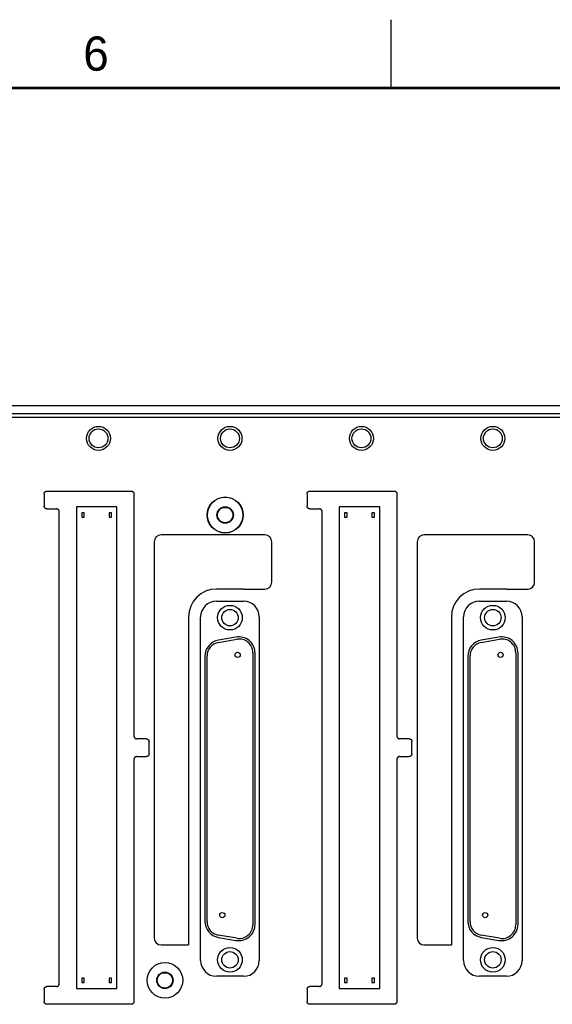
# Model space of a CAD drawing. Header units: inches. Extents: x 0 to 34, y 0 to 22.
# Tile 5 of 18: x 10 to 13.9, y 14.8 to 22. Entities that reach past the tile are written whole.
import ezdxf

# ---------------------------------------------------------------- set-up
doc = ezdxf.new("R2010")
doc.units = ezdxf.units.IN
doc.header["$LTSCALE"] = 1.87
doc.header["$MEASUREMENT"] = 0
doc.layers.get('0').update_dxf_attribs({"linetype": 'CONTINUOUS'})
doc.styles.get("Standard").update_dxf_attribs({"font": 'txt', "width": 0.8})

msp = doc.modelspace()

# ---------------------------------------------------------------- linework, layer by layer
at = {"color": 2, "linetype": 'CONTINUOUS'}
msp.add_line((12.75, 21.5), (12.75, 22), dxfattribs=at)
at = {"color": 7, "linetype": 'CONTINUOUS'}
for p, q in [((6.2977, 19.181), (23.4577, 19.181)), ((23.4577, 19.121), (6.2977, 19.121)), ((6.3077, 19.096), (15.7377, 19.096)), ((15.7649, 19.0932), (6.3105, 19.0932)), ((10.2157, 18.536), (10.2157, 18.446)), ((10.2357, 18.556), (10.8517, 18.556)), ((10.8717, 18.536), (10.8717, 16.766)), ((12.1357, 18.536), (12.1357, 18.446)), ((12.1557, 18.556), (12.7717, 18.556)), ((12.7917, 18.536), (12.7917, 16.766)), ((10.2357, 18.426), (10.3057, 18.426)), ((10.4512, 18.441), (10.4512, 14.921)), ((10.7462, 18.441), (10.4512, 18.441)), ((10.7462, 14.921), (10.7462, 18.441)), ((12.1557, 18.426), (12.2257, 18.426)), ((12.3712, 18.441), (12.3712, 14.921)), ((12.6662, 18.441), (12.3712, 18.441)), ((12.6662, 14.921), (12.6662, 18.441)), ((10.3257, 14.956), (10.3257, 18.406)), ((10.4897, 18.3965), (10.4897, 18.3655)), ((10.5077, 18.3965), (10.4897, 18.3965)), ((10.4897, 18.3655), (10.5077, 18.3655)), ((10.5077, 18.3655), (10.5077, 18.3965)), ((10.6897, 18.3965), (10.6897, 18.3655)), ((10.7077, 18.3965), (10.6897, 18.3965)), ((10.6897, 18.3655), (10.7077, 18.3655)), ((10.7077, 18.3655), (10.7077, 18.3965)), ((12.2457, 14.956), (12.2457, 18.406)), ((12.4097, 18.3965), (12.4097, 18.3655)), ((12.4277, 18.3965), (12.4097, 18.3965)), ((12.4097, 18.3655), (12.4277, 18.3655)), ((12.4277, 18.3655), (12.4277, 18.3965)), ((12.6097, 18.3965), (12.6097, 18.3655)), ((12.6277, 18.3965), (12.6097, 18.3965)), ((12.6097, 18.3655), (12.6277, 18.3655)), ((12.6277, 18.3655), (12.6277, 18.3965)), ((11.8277, 18.235), (11.0697, 18.235)), ((13.7477, 18.235), (12.9897, 18.235)), ((11.0197, 18.185), (11.0197, 15.29)), ((11.8777, 17.89), (11.8777, 18.185)), ((12.9397, 18.185), (12.9397, 15.29)), ((13.7977, 17.89), (13.7977, 18.185)), ((11.6717, 17.84), (11.4747, 17.84)), ((11.6717, 17.8396), (11.8277, 17.84)), ((13.5917, 17.84), (13.3947, 17.84)), ((13.5917, 17.8396), (13.7477, 17.84)), ((11.4737, 17.7511), (11.6717, 17.7511)), ((13.3937, 17.7511), (13.5917, 17.7511)), ((11.2697, 17.635), (11.2697, 15.24)), ((11.3585, 15.126), (11.3585, 17.636)), ((11.7869, 17.636), (11.7869, 15.126)), ((13.1897, 17.635), (13.1897, 15.24)), ((13.2785, 15.126), (13.2785, 17.636)), ((13.7069, 17.636), (13.7069, 15.126)), ((11.6153, 17.4891), (11.4883, 17.4667)), ((13.5353, 17.4891), (13.4083, 17.4667)), ((11.4883, 17.45), (11.6223, 17.4736)), ((13.4083, 17.45), (13.5423, 17.4736)), ((11.3892, 17.3486), (11.3892, 15.4134)), ((11.4057, 15.4104), (11.4057, 17.3515)), ((11.7397, 17.3751), (11.7397, 15.3868)), ((11.7562, 15.391), (11.7562, 17.371)), ((13.3092, 17.3486), (13.3092, 15.4134)), ((13.3257, 15.4104), (13.3257, 17.3515)), ((13.6597, 17.3751), (13.6597, 15.3868)), ((13.6762, 15.391), (13.6762, 17.371)), ((10.9617, 16.746), (10.8917, 16.746)), ((10.9817, 16.636), (10.9817, 16.726)), ((12.8817, 16.746), (12.8117, 16.746)), ((12.9017, 16.636), (12.9017, 16.726)), ((10.8717, 16.596), (10.8717, 14.826)), ((10.8917, 16.616), (10.9617, 16.616)), ((12.7917, 16.596), (12.7917, 14.826)), ((12.8117, 16.616), (12.8817, 16.616)), ((11.6223, 15.2883), (11.4883, 15.3119)), ((11.4883, 15.2952), (11.6153, 15.2728)), ((13.5423, 15.2883), (13.4083, 15.3119)), ((13.4083, 15.2952), (13.5353, 15.2728)), ((11.0697, 15.24), (11.2704, 15.24)), ((12.9897, 15.24), (13.1904, 15.24)), ((10.4897, 14.9965), (10.4897, 14.9655)), ((10.5077, 14.9965), (10.4897, 14.9965)), ((10.4897, 14.9655), (10.5077, 14.9655)), ((10.5077, 14.9655), (10.5077, 14.9965)), ((10.6897, 14.9965), (10.6897, 14.9655)), ((10.7077, 14.9965), (10.6897, 14.9965)), ((10.6897, 14.9655), (10.7077, 14.9655)), ((10.7077, 14.9655), (10.7077, 14.9965)), ((11.6717, 15.0108), (11.4737, 15.0108)), ((12.4097, 14.9965), (12.4097, 14.9655)), ((12.4277, 14.9965), (12.4097, 14.9965)), ((12.4097, 14.9655), (12.4277, 14.9655)), ((12.4277, 14.9655), (12.4277, 14.9965)), ((12.6097, 14.9965), (12.6097, 14.9655)), ((12.6277, 14.9965), (12.6097, 14.9965)), ((12.6097, 14.9655), (12.6277, 14.9655)), ((12.6277, 14.9655), (12.6277, 14.9965)), ((13.5917, 15.0108), (13.3937, 15.0108)), ((10.2157, 14.916), (10.2157, 14.826)), ((10.3057, 14.936), (10.2357, 14.936)), ((10.4512, 14.921), (10.7462, 14.921)), ((12.1357, 14.916), (12.1357, 14.826)), ((12.2257, 14.936), (12.1557, 14.936)), ((12.3712, 14.921), (12.6662, 14.921)), ((10.8517, 14.806), (10.2357, 14.806)), ((12.7717, 14.806), (12.1557, 14.806))]:
    msp.add_line(p, q, dxfattribs=at)
at = {"color": 7, "linetype": 'CONTINUOUS', "const_width": 0.02}
msp.add_lwpolyline([(33.5, 21.5), (0.5, 21.5)], dxfattribs=at)
at = {"color": 7, "linetype": 'CONTINUOUS'}
for centre, radius in [((10.6127, 18.941), 0.0875), ((10.6127, 18.941), 0.069), ((11.5727, 18.941), 0.0875), ((11.5727, 18.941), 0.069), ((12.5327, 18.941), 0.0875), ((12.5327, 18.941), 0.069), ((13.4927, 18.941), 0.0875), ((13.4927, 18.941), 0.069), ((11.5377, 18.381), 0.1317), ((11.5377, 18.381), 0.13), ((11.5377, 18.381), 0.06), ((11.5377, 18.381), 0.056), ((11.5727, 17.631), 0.09), ((13.4927, 17.631), 0.09), ((11.5727, 17.631), 0.06), ((13.4927, 17.631), 0.06), ((11.6287, 17.359), 0.019), ((13.5487, 17.359), 0.019), ((11.5167, 15.4575), 0.019), ((13.4367, 15.4575), 0.019), ((11.5727, 15.131), 0.09), ((11.5727, 15.131), 0.06), ((13.4927, 15.131), 0.09), ((13.4927, 15.131), 0.06), ((11.0977, 14.981), 0.13), ((11.0977, 14.981), 0.06), ((11.0977, 14.981), 0.056)]:
    msp.add_circle(centre, radius, dxfattribs=at)
for centre, radius, start, end in [((11.0697, 18.185), 0.05, 90, 180), ((11.8277, 18.185), 0.05, 0, 90), ((12.9897, 18.185), 0.05, 90, 180), ((13.7477, 18.185), 0.05, 0, 90), ((11.8277, 17.89), 0.05, 270, 360), ((13.7477, 17.89), 0.05, 270, 360), ((11.4747, 17.635), 0.205, 90, 180), ((13.3947, 17.635), 0.205, 90, 180), ((11.4737, 17.636), 0.1152, 90, 180), ((11.6717, 17.636), 0.1152, 0, 90), ((13.3937, 17.636), 0.1152, 90, 180), ((13.5917, 17.636), 0.1152, 0, 90), ((11.6362, 17.371), 0.12, 0, 100), ((13.5562, 17.371), 0.12, 0, 100), ((11.5092, 17.3486), 0.12, 100, 180), ((11.5057, 17.3515), 0.1, 100, 180), ((11.6397, 17.3751), 0.1, 0, 100), ((13.4292, 17.3486), 0.12, 100, 180), ((13.4257, 17.3515), 0.1, 100, 180), ((13.5597, 17.3751), 0.1, 0, 100), ((11.5092, 15.4134), 0.12, 180, 260), ((11.5057, 15.4104), 0.1, 180, 260), ((13.4292, 15.4134), 0.12, 180, 260), ((13.4257, 15.4104), 0.1, 180, 260), ((11.6362, 15.391), 0.12, 260, 360), ((11.6397, 15.3868), 0.1, 260, 360), ((13.5562, 15.391), 0.12, 260, 360), ((13.5597, 15.3868), 0.1, 260, 360), ((11.0697, 15.29), 0.05, 180, 270), ((12.9897, 15.29), 0.05, 180, 270), ((11.4737, 15.126), 0.1152, 180, 270), ((11.6717, 15.126), 0.1152, 270, 0), ((13.3937, 15.126), 0.1152, 180, 270), ((13.5917, 15.126), 0.1152, 270, 0)]:
    msp.add_arc(centre, radius, start, end, dxfattribs=at)
for points in [[(10.2157, 18.536), (10.2157, 18.5366), (10.2157, 18.5378), (10.216, 18.5396), (10.2164, 18.5414), (10.217, 18.5432), (10.2178, 18.5449), (10.2187, 18.5465), (10.2197, 18.548), (10.2209, 18.5495), (10.2222, 18.5508), (10.2236, 18.5519), (10.2251, 18.553), (10.2267, 18.5539), (10.2284, 18.5546), (10.2302, 18.5552), (10.232, 18.5556), (10.2338, 18.5559), (10.2351, 18.556), (10.2357, 18.556)], [(10.8517, 18.556), (10.8523, 18.556), (10.8535, 18.5559), (10.8554, 18.5556), (10.8572, 18.5552), (10.8589, 18.5546), (10.8606, 18.5539), (10.8622, 18.553), (10.8638, 18.5519), (10.8652, 18.5508), (10.8665, 18.5495), (10.8677, 18.548), (10.8687, 18.5465), (10.8696, 18.5449), (10.8704, 18.5432), (10.8709, 18.5414), (10.8714, 18.5396), (10.8716, 18.5378), (10.8717, 18.5366), (10.8717, 18.536)], [(12.1357, 18.536), (12.1357, 18.5366), (12.1357, 18.5378), (12.136, 18.5396), (12.1364, 18.5414), (12.137, 18.5432), (12.1378, 18.5449), (12.1387, 18.5465), (12.1397, 18.548), (12.1409, 18.5495), (12.1422, 18.5508), (12.1436, 18.5519), (12.1451, 18.553), (12.1467, 18.5539), (12.1484, 18.5546), (12.1502, 18.5552), (12.152, 18.5556), (12.1538, 18.5559), (12.1551, 18.556), (12.1557, 18.556)], [(12.7717, 18.556), (12.7723, 18.556), (12.7735, 18.5559), (12.7754, 18.5556), (12.7772, 18.5552), (12.7789, 18.5546), (12.7806, 18.5539), (12.7822, 18.553), (12.7838, 18.5519), (12.7852, 18.5508), (12.7865, 18.5495), (12.7877, 18.548), (12.7887, 18.5465), (12.7896, 18.5449), (12.7904, 18.5432), (12.7909, 18.5414), (12.7914, 18.5396), (12.7916, 18.5378), (12.7917, 18.5366), (12.7917, 18.536)], [(10.2357, 18.426), (10.2351, 18.426), (10.2338, 18.426), (10.232, 18.4263), (10.2302, 18.4267), (10.2284, 18.4273), (10.2267, 18.428), (10.2251, 18.4289), (10.2236, 18.43), (10.2222, 18.4312), (10.2209, 18.4325), (10.2197, 18.4339), (10.2187, 18.4354), (10.2178, 18.437), (10.217, 18.4387), (10.2164, 18.4405), (10.216, 18.4423), (10.2157, 18.4441), (10.2157, 18.4453), (10.2157, 18.446)], [(10.3257, 18.406), (10.3257, 18.4066), (10.3256, 18.4078), (10.3254, 18.4096), (10.3249, 18.4114), (10.3244, 18.4132), (10.3236, 18.4149), (10.3227, 18.4165), (10.3217, 18.418), (10.3205, 18.4195), (10.3192, 18.4208), (10.3178, 18.4219), (10.3162, 18.423), (10.3146, 18.4239), (10.3129, 18.4246), (10.3112, 18.4252), (10.3094, 18.4256), (10.3075, 18.4259), (10.3063, 18.426), (10.3057, 18.426)], [(12.1557, 18.426), (12.1551, 18.426), (12.1538, 18.426), (12.152, 18.4263), (12.1502, 18.4267), (12.1484, 18.4273), (12.1467, 18.428), (12.1451, 18.4289), (12.1436, 18.43), (12.1422, 18.4312), (12.1409, 18.4325), (12.1397, 18.4339), (12.1387, 18.4354), (12.1378, 18.437), (12.137, 18.4387), (12.1364, 18.4405), (12.136, 18.4423), (12.1357, 18.4441), (12.1357, 18.4453), (12.1357, 18.446)], [(12.2457, 18.406), (12.2457, 18.4066), (12.2456, 18.4078), (12.2454, 18.4096), (12.2449, 18.4114), (12.2444, 18.4132), (12.2436, 18.4149), (12.2427, 18.4165), (12.2417, 18.418), (12.2405, 18.4195), (12.2392, 18.4208), (12.2378, 18.4219), (12.2362, 18.423), (12.2346, 18.4239), (12.2329, 18.4246), (12.2312, 18.4252), (12.2294, 18.4256), (12.2275, 18.4259), (12.2263, 18.426), (12.2257, 18.426)], [(10.8717, 16.766), (10.8717, 16.7653), (10.8717, 16.7641), (10.872, 16.7623), (10.8724, 16.7605), (10.873, 16.7587), (10.8738, 16.757), (10.8747, 16.7554), (10.8757, 16.7539), (10.8769, 16.7525), (10.8782, 16.7512), (10.8796, 16.75), (10.8811, 16.7489), (10.8827, 16.748), (10.8844, 16.7473), (10.8862, 16.7467), (10.888, 16.7463), (10.8898, 16.746), (10.8911, 16.746), (10.8917, 16.746)], [(12.7917, 16.766), (12.7917, 16.7653), (12.7917, 16.7641), (12.792, 16.7623), (12.7924, 16.7605), (12.793, 16.7587), (12.7938, 16.757), (12.7947, 16.7554), (12.7957, 16.7539), (12.7969, 16.7525), (12.7982, 16.7512), (12.7996, 16.75), (12.8011, 16.7489), (12.8027, 16.748), (12.8044, 16.7473), (12.8062, 16.7467), (12.808, 16.7463), (12.8098, 16.746), (12.8111, 16.746), (12.8117, 16.746)], [(10.9617, 16.746), (10.9623, 16.746), (10.9635, 16.7459), (10.9654, 16.7456), (10.9672, 16.7452), (10.9689, 16.7446), (10.9706, 16.7439), (10.9722, 16.743), (10.9738, 16.7419), (10.9752, 16.7408), (10.9765, 16.7395), (10.9777, 16.738), (10.9787, 16.7365), (10.9796, 16.7349), (10.9804, 16.7332), (10.9809, 16.7314), (10.9814, 16.7296), (10.9816, 16.7278), (10.9817, 16.7266), (10.9817, 16.726)], [(12.8817, 16.746), (12.8823, 16.746), (12.8835, 16.7459), (12.8854, 16.7456), (12.8872, 16.7452), (12.8889, 16.7446), (12.8906, 16.7439), (12.8922, 16.743), (12.8938, 16.7419), (12.8952, 16.7408), (12.8965, 16.7395), (12.8977, 16.738), (12.8987, 16.7365), (12.8996, 16.7349), (12.9004, 16.7332), (12.9009, 16.7314), (12.9014, 16.7296), (12.9016, 16.7278), (12.9017, 16.7266), (12.9017, 16.726)], [(10.9817, 16.636), (10.9817, 16.6353), (10.9816, 16.6341), (10.9814, 16.6323), (10.9809, 16.6305), (10.9804, 16.6287), (10.9796, 16.627), (10.9787, 16.6254), (10.9777, 16.6239), (10.9765, 16.6225), (10.9752, 16.6212), (10.9738, 16.62), (10.9722, 16.6189), (10.9706, 16.618), (10.9689, 16.6173), (10.9672, 16.6167), (10.9654, 16.6163), (10.9635, 16.616), (10.9623, 16.616), (10.9617, 16.616)], [(12.9017, 16.636), (12.9017, 16.6353), (12.9016, 16.6341), (12.9014, 16.6323), (12.9009, 16.6305), (12.9004, 16.6287), (12.8996, 16.627), (12.8987, 16.6254), (12.8977, 16.6239), (12.8965, 16.6225), (12.8952, 16.6212), (12.8938, 16.62), (12.8922, 16.6189), (12.8906, 16.618), (12.8889, 16.6173), (12.8872, 16.6167), (12.8854, 16.6163), (12.8835, 16.616), (12.8823, 16.616), (12.8817, 16.616)], [(10.8917, 16.616), (10.8911, 16.616), (10.8898, 16.6159), (10.888, 16.6156), (10.8862, 16.6152), (10.8844, 16.6146), (10.8827, 16.6139), (10.8811, 16.613), (10.8796, 16.6119), (10.8782, 16.6108), (10.8769, 16.6095), (10.8757, 16.608), (10.8747, 16.6065), (10.8738, 16.6049), (10.873, 16.6032), (10.8724, 16.6014), (10.872, 16.5996), (10.8717, 16.5978), (10.8717, 16.5966), (10.8717, 16.596)], [(12.8117, 16.616), (12.8111, 16.616), (12.8098, 16.6159), (12.808, 16.6156), (12.8062, 16.6152), (12.8044, 16.6146), (12.8027, 16.6139), (12.8011, 16.613), (12.7996, 16.6119), (12.7982, 16.6108), (12.7969, 16.6095), (12.7957, 16.608), (12.7947, 16.6065), (12.7938, 16.6049), (12.793, 16.6032), (12.7924, 16.6014), (12.792, 16.5996), (12.7917, 16.5978), (12.7917, 16.5966), (12.7917, 16.596)], [(10.2157, 14.916), (10.2157, 14.9166), (10.2157, 14.9178), (10.216, 14.9196), (10.2164, 14.9214), (10.217, 14.9232), (10.2178, 14.9249), (10.2187, 14.9265), (10.2197, 14.928), (10.2209, 14.9295), (10.2222, 14.9308), (10.2236, 14.9319), (10.2251, 14.933), (10.2267, 14.9339), (10.2284, 14.9346), (10.2302, 14.9352), (10.232, 14.9356), (10.2338, 14.9359), (10.2351, 14.936), (10.2357, 14.936)], [(10.3057, 14.936), (10.3063, 14.936), (10.3075, 14.936), (10.3094, 14.9363), (10.3112, 14.9367), (10.3129, 14.9373), (10.3146, 14.938), (10.3162, 14.9389), (10.3178, 14.94), (10.3192, 14.9412), (10.3205, 14.9425), (10.3217, 14.9439), (10.3227, 14.9454), (10.3236, 14.947), (10.3244, 14.9487), (10.3249, 14.9505), (10.3254, 14.9523), (10.3256, 14.9541), (10.3257, 14.9553), (10.3257, 14.956)], [(12.1357, 14.916), (12.1357, 14.9166), (12.1357, 14.9178), (12.136, 14.9196), (12.1364, 14.9214), (12.137, 14.9232), (12.1378, 14.9249), (12.1387, 14.9265), (12.1397, 14.928), (12.1409, 14.9295), (12.1422, 14.9308), (12.1436, 14.9319), (12.1451, 14.933), (12.1467, 14.9339), (12.1484, 14.9346), (12.1502, 14.9352), (12.152, 14.9356), (12.1538, 14.9359), (12.1551, 14.936), (12.1557, 14.936)], [(12.2257, 14.936), (12.2263, 14.936), (12.2275, 14.936), (12.2294, 14.9363), (12.2312, 14.9367), (12.2329, 14.9373), (12.2346, 14.938), (12.2362, 14.9389), (12.2378, 14.94), (12.2392, 14.9412), (12.2405, 14.9425), (12.2417, 14.9439), (12.2427, 14.9454), (12.2436, 14.947), (12.2444, 14.9487), (12.2449, 14.9505), (12.2454, 14.9523), (12.2456, 14.9541), (12.2457, 14.9553), (12.2457, 14.956)], [(10.2357, 14.806), (10.2351, 14.806), (10.2338, 14.806), (10.232, 14.8063), (10.2302, 14.8067), (10.2284, 14.8073), (10.2267, 14.808), (10.2251, 14.8089), (10.2236, 14.81), (10.2222, 14.8112), (10.2209, 14.8125), (10.2197, 14.8139), (10.2187, 14.8154), (10.2178, 14.817), (10.217, 14.8187), (10.2164, 14.8205), (10.216, 14.8223), (10.2157, 14.8241), (10.2157, 14.8253), (10.2157, 14.826)], [(10.8717, 14.826), (10.8717, 14.8253), (10.8716, 14.8241), (10.8714, 14.8223), (10.8709, 14.8205), (10.8704, 14.8187), (10.8696, 14.817), (10.8687, 14.8154), (10.8677, 14.8139), (10.8665, 14.8125), (10.8652, 14.8112), (10.8638, 14.81), (10.8622, 14.8089), (10.8606, 14.808), (10.8589, 14.8073), (10.8572, 14.8067), (10.8554, 14.8063), (10.8535, 14.806), (10.8523, 14.806), (10.8517, 14.806)], [(12.1557, 14.806), (12.1551, 14.806), (12.1538, 14.806), (12.152, 14.8063), (12.1502, 14.8067), (12.1484, 14.8073), (12.1467, 14.808), (12.1451, 14.8089), (12.1436, 14.81), (12.1422, 14.8112), (12.1409, 14.8125), (12.1397, 14.8139), (12.1387, 14.8154), (12.1378, 14.817), (12.137, 14.8187), (12.1364, 14.8205), (12.136, 14.8223), (12.1357, 14.8241), (12.1357, 14.8253), (12.1357, 14.826)], [(12.7917, 14.826), (12.7917, 14.8253), (12.7916, 14.8241), (12.7914, 14.8223), (12.7909, 14.8205), (12.7904, 14.8187), (12.7896, 14.817), (12.7887, 14.8154), (12.7877, 14.8139), (12.7865, 14.8125), (12.7852, 14.8112), (12.7838, 14.81), (12.7822, 14.8089), (12.7806, 14.808), (12.7789, 14.8073), (12.7772, 14.8067), (12.7754, 14.8063), (12.7735, 14.806), (12.7723, 14.806), (12.7717, 14.806)]]:
    msp.add_open_spline(points, degree=3, knots=[0, 0, 0, 0, 0.058832, 0.117676, 0.176484, 0.235334, 0.294125, 0.352977, 0.411758, 0.470611, 0.529389, 0.588242, 0.647023, 0.705875, 0.764666, 0.823516, 0.882324, 0.941168, 1, 1, 1, 1], dxfattribs=at)

# ---------------------------------------------------------------- texts
at = {"color": 2, "linetype": 'CONTINUOUS'}
msp.add_text('6', height=0.25, dxfattribs=at).set_placement((10.5012, 21.6272))

doc.saveas('drawing.dxf')
